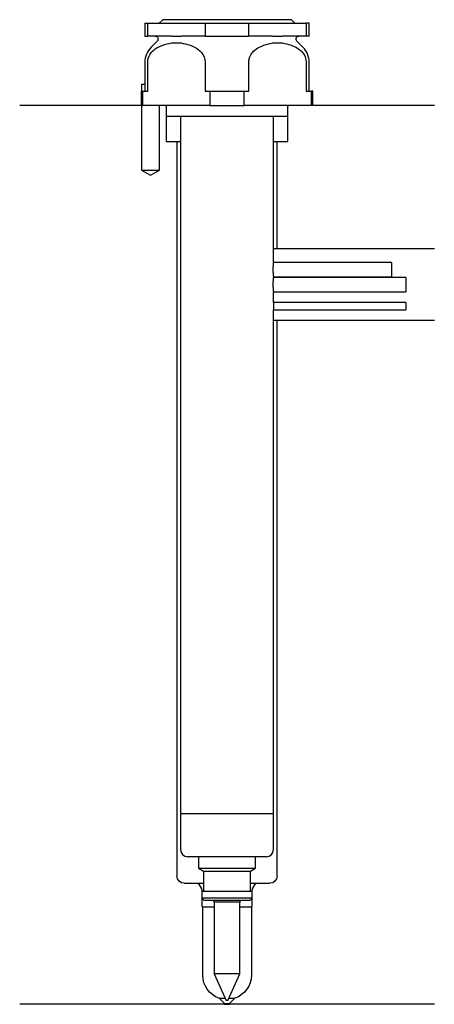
# Model space of a CAD drawing. Header units: millimetres. Extents: x 29 to 87, y 147 to 284.
import ezdxf

# ---------------------------------------------------------------- set-up
doc = ezdxf.new("R2010")
doc.units = ezdxf.units.MM
doc.layers.add('201', color=7, linetype='Continuous')
doc.layers.add('30', color=7, linetype='Continuous')

msp = doc.modelspace()

# ---------------------------------------------------------------- linework, layer by layer
at = {"layer": '201', "color": 113}
for p, q in [((45.53, 272.31), (28.53, 272.31)), ((45.58, 272.31), (45.58, 263.31)), ((48.08, 263.31), (48.08, 272.31)), ((48.93, 272.31), (49.03, 272.21)), ((66.03, 272.21), (66.13, 272.31)), ((86.53, 272.31), (69.53, 272.31)), ((49.03, 272.21), (49.03, 267.31)), ((66.03, 267.31), (66.03, 272.21)), ((49.03, 267.31), (50.53, 267.31)), ((50.53, 267.31), (51.03, 267.31)), ((50.53, 267.31), (50.53, 164.7)), ((64.03, 267.31), (64.53, 267.31)), ((64.53, 252.31), (64.53, 267.31)), ((64.53, 267.31), (66.03, 267.31)), ((45.58, 263.31), (46.83, 262.59)), ((46.83, 262.59), (48.08, 263.31)), ((64.53, 252.31), (64.03, 252.31)), ((86.53, 252.31), (64.53, 252.31)), ((64.53, 242.31), (64.03, 242.31)), ((86.53, 242.31), (64.53, 242.31)), ((64.53, 164.7), (64.53, 242.31)), ((51.53, 163.7), (53.56, 163.7)), ((53.56, 163.7), (54.22, 163.7)), ((53.95, 163.02), (53.56, 163.7)), ((60.83, 163.7), (61.49, 163.7)), ((61.49, 163.7), (61.1, 163.02)), ((61.49, 163.7), (63.53, 163.7)), ((54.02, 162.77), (54.02, 160.58)), ((61.03, 160.58), (61.03, 162.77)), ((54.13, 160.4), (55.73, 160.4)), ((54.13, 150.87), (54.13, 160.4)), ((59.33, 160.4), (60.93, 160.4)), ((60.93, 160.4), (60.93, 150.87)), ((57.18, 146.9), (56.43, 147.65)), ((56.43, 147.65), (57.27, 147.65)), ((57.78, 147.65), (58.63, 147.65)), ((58.63, 147.65), (57.88, 146.9)), ((57.18, 146.8), (28.53, 146.8)), ((57.18, 146.9), (57.88, 146.9)), ((57.18, 146.9), (57.18, 146.8)), ((57.18, 146.8), (57.88, 146.8)), ((57.88, 146.8), (57.88, 146.9)), ((86.53, 146.8), (57.88, 146.8))]:
    msp.add_line(p, q, dxfattribs=at)
at = {"layer": '201', "color": 113, "extrusion": (0, 0, -1)}
for centre, radius, start, end in [((-51.53, 164.7), 1, -90, 0), ((-63.53, 164.7), 1, 180, 270), ((-57.53, 150.87), 3.4, -71.1235, 0), ((-57.53, 150.87), 3.4, 180, 251.1235)]:
    msp.add_arc(centre, radius, start, end, dxfattribs=at)
at = {"layer": '201', "color": 113}
for centre, radius, start, end in [((53.52, 162.77), 0.5, 0, 30), ((61.53, 162.77), 0.5, 150, 180), ((54.22, 160.58), 0.2, 180, 241.6406), ((60.83, 160.58), 0.2, -61.6407, 0)]:
    msp.add_arc(centre, radius, start, end, dxfattribs=at)
at = {"layer": '30', "color": 113}
for p, q in [((46.03, 283.81), (46.03, 282.01)), ((46.03, 283.81), (46.44, 283.81)), ((46.44, 282.01), (46.44, 283.81)), ((46.44, 283.81), (54.47, 283.81)), ((48.53, 284.31), (48.03, 283.81)), ((66.53, 284.31), (48.53, 284.31)), ((54.47, 283.81), (60.58, 283.81)), ((54.47, 283.81), (54.47, 282.01)), ((60.58, 283.81), (68.61, 283.81)), ((60.58, 282.01), (60.58, 283.81)), ((67.03, 283.81), (66.53, 284.31)), ((68.61, 283.81), (68.61, 282.01)), ((69.03, 283.81), (68.61, 283.81)), ((69.03, 282.01), (69.03, 283.81)), ((46.03, 282.01), (46.44, 282.01)), ((49.75, 282.01), (46.44, 282.01)), ((54.47, 282.01), (51.16, 282.01)), ((54.47, 282.01), (60.58, 282.01)), ((63.89, 282.01), (60.58, 282.01)), ((68.61, 282.01), (65.3, 282.01)), ((69.03, 282.01), (68.61, 282.01)), ((47.76, 281.33), (46.9, 280.48)), ((68.15, 280.48), (67.29, 281.33)), ((46.03, 278.35), (46.03, 275.31)), ((46.44, 274.31), (46.44, 278.35)), ((54.47, 278.35), (54.47, 274.31)), ((60.58, 274.31), (60.58, 278.35)), ((68.61, 278.35), (68.61, 274.31)), ((69.03, 274.31), (69.03, 278.35)), ((45.58, 275.31), (45.58, 274.31)), ((45.58, 275.31), (46.07, 275.31)), ((46.07, 274.31), (46.07, 275.31)), ((45.53, 274.31), (45.53, 272.31)), ((45.53, 274.31), (45.76, 274.31)), ((45.76, 272.31), (45.76, 274.31)), ((45.76, 274.31), (46.44, 274.31)), ((54.47, 274.31), (55.14, 274.31)), ((55.14, 274.31), (59.91, 274.31)), ((55.14, 274.31), (55.14, 272.31)), ((59.91, 274.31), (60.58, 274.31)), ((59.91, 272.31), (59.91, 274.31)), ((68.61, 274.31), (69.29, 274.31)), ((69.29, 274.31), (69.29, 272.31)), ((69.53, 274.31), (69.29, 274.31)), ((69.53, 272.31), (69.53, 274.31)), ((45.53, 272.31), (45.76, 272.31)), ((45.58, 272.31), (45.58, 263.31)), ((55.14, 272.31), (45.76, 272.31)), ((48.08, 263.31), (48.08, 272.31)), ((49.03, 272.31), (49.03, 270.81)), ((55.14, 272.31), (59.91, 272.31)), ((69.29, 272.31), (59.91, 272.31)), ((66.03, 270.81), (66.03, 272.31)), ((69.53, 272.31), (69.29, 272.31)), ((66.03, 270.81), (49.03, 270.81)), ((51.03, 270.81), (51.03, 173.41)), ((64.03, 250.4), (64.03, 270.81)), ((45.58, 263.31), (48.08, 263.31)), ((80.53, 250.41), (64.02, 250.41)), ((80.53, 250.41), (80.53, 248.41)), ((82.53, 248.31), (64.02, 248.31)), ((64.03, 248.3), (64.03, 248.41)), ((64.03, 248.41), (80.53, 248.41)), ((82.53, 248.31), (82.53, 246.31)), ((64.03, 244.81), (64.03, 246.31)), ((64.03, 246.31), (82.53, 246.31)), ((82.53, 244.81), (64.03, 244.81)), ((82.53, 244.81), (82.53, 243.81)), ((64.03, 173.41), (64.03, 243.81)), ((64.03, 243.81), (82.53, 243.81)), ((64.03, 173.41), (51.02, 173.41)), ((51.02, 173.41), (51.02, 168.41)), ((64.03, 168.41), (64.03, 173.41)), ((63.03, 167.41), (52.02, 167.41)), ((53.53, 167.41), (53.53, 165.81)), ((61.53, 165.81), (61.53, 167.41)), ((53.53, 165.81), (54.22, 165.41)), ((53.53, 165.81), (61.53, 165.81)), ((54.22, 165.41), (54.22, 162.61)), ((54.22, 165.41), (60.83, 165.41)), ((60.83, 165.41), (61.53, 165.81)), ((60.83, 162.61), (60.83, 165.41)), ((54.02, 162.61), (54.02, 161.61)), ((54.02, 162.61), (61.03, 162.61)), ((61.03, 161.61), (61.03, 162.61)), ((54.02, 161.61), (54.32, 161.31)), ((61.03, 161.61), (54.02, 161.61)), ((60.73, 161.31), (54.32, 161.31)), ((55.61, 161.31), (55.73, 161.05)), ((55.73, 161.05), (55.73, 151.05)), ((59.33, 161.05), (55.73, 161.05)), ((59.33, 161.05), (59.44, 161.31)), ((59.33, 151.05), (59.33, 161.05)), ((60.73, 161.31), (61.03, 161.61)), ((55.73, 151.05), (57.43, 147.31)), ((59.33, 151.05), (55.73, 151.05)), ((57.63, 147.31), (59.33, 151.05)), ((57.63, 147.31), (57.43, 147.31))]:
    msp.add_line(p, q, dxfattribs=at)
at = {"layer": '30', "color": 113, "extrusion": (0, 0, -1)}
for centre, start, end in [((-47.48, 281.61), 90, 225), ((-67.58, 281.61), -45, 90)]:
    msp.add_arc(centre, 0.4, start, end, dxfattribs=at)
at = {"layer": '30', "color": 113}
for centre, radius, start, end in [((49.03, 278.35), 3, 135, 180), ((66.03, 278.35), 3, 0, 45), ((52.02, 168.41), 1, 180, 270), ((63.03, 168.41), 1, -90, 0)]:
    msp.add_arc(centre, radius, start, end, dxfattribs=at)
for points in [[(49.75, 282.01), (50.22, 282.01), (50.69, 282.01), (51.16, 282.01)], [(63.89, 282.01), (64.36, 282.01), (64.83, 282.01), (65.3, 282.01)]]:
    msp.add_open_spline(points, degree=3, dxfattribs=at)
for points, knots in [([(47.92, 280.48), (48.74, 280.87), (49.58, 281.1), (51.32, 281.1), (52.16, 280.87), (52.99, 280.48)], [0, 0, 0, 0, 0.5, 0.5, 1, 1, 1, 1]), ([(62.07, 280.48), (62.89, 280.87), (63.73, 281.1), (65.46, 281.1), (66.31, 280.87), (67.13, 280.48)], [0, 0, 0, 0, 0.5, 0.5, 1, 1, 1, 1]), ([(46.44, 278.35), (46.44, 278.53), (46.46, 278.7), (46.54, 279.03), (46.6, 279.19), (46.79, 279.55), (46.93, 279.74), (47.34, 280.15), (47.63, 280.34), (47.92, 280.48)], [0, 0, 0, 0, 0.164178, 0.164178, 0.327229, 0.327229, 0.584459, 0.584459, 1, 1, 1, 1]), ([(52.99, 280.48), (53.34, 280.31), (53.68, 280.08), (54.25, 279.38), (54.47, 278.89), (54.47, 278.35)], [0, 0, 0, 0, 0.5, 0.5, 1, 1, 1, 1]), ([(60.58, 278.35), (60.58, 278.53), (60.6, 278.7), (60.69, 279.03), (60.75, 279.19), (60.93, 279.55), (61.08, 279.74), (61.48, 280.15), (61.77, 280.34), (62.07, 280.48)], [0, 0, 0, 0, 0.164178, 0.164178, 0.327229, 0.327229, 0.584459, 0.584459, 1, 1, 1, 1]), ([(67.13, 280.48), (67.48, 280.31), (67.82, 280.08), (68.39, 279.38), (68.61, 278.89), (68.61, 278.35)], [0, 0, 0, 0, 0.5, 0.5, 1, 1, 1, 1]), ([(64.03, 250.41), (64.03, 250.42), (64.02, 250.4), (64.02, 250.37), (64.01, 250.32), (64, 250.21), (63.99, 250.13), (63.97, 249.96), (63.96, 249.86), (63.95, 249.65), (63.95, 249.53), (63.95, 249.31), (63.95, 249.2), (63.96, 248.99), (63.97, 248.89), (63.99, 248.71), (63.99, 248.63), (64.01, 248.51), (64.02, 248.47), (64.02, 248.44), (64.02, 248.42), (64.03, 248.41)], [0, 0, 0, 0, 0.069885, 0.069885, 0.1759, 0.1759, 0.282736, 0.282736, 0.390536, 0.390536, 0.497937, 0.497937, 0.604173, 0.604173, 0.710306, 0.710306, 0.817544, 0.817544, 0.925385, 0.925385, 1, 1, 1, 1]), ([(64.03, 248.31), (64.03, 248.32), (64.02, 248.3), (64.02, 248.27), (64.01, 248.22), (64, 248.11), (63.99, 248.03), (63.97, 247.86), (63.96, 247.76), (63.95, 247.55), (63.95, 247.43), (63.95, 247.21), (63.95, 247.1), (63.96, 246.89), (63.97, 246.79), (63.99, 246.61), (63.99, 246.53), (64.01, 246.41), (64.02, 246.37), (64.02, 246.34), (64.02, 246.32), (64.03, 246.31)], [0, 0, 0, 0, 0.069885, 0.069885, 0.1759, 0.1759, 0.282736, 0.282736, 0.390536, 0.390536, 0.497937, 0.497937, 0.604173, 0.604173, 0.710306, 0.710306, 0.817544, 0.817544, 0.925385, 0.925385, 1, 1, 1, 1]), ([(64.03, 244.81), (64.03, 244.81), (64.02, 244.8), (64.02, 244.8), (64.02, 244.79), (64.02, 244.77), (64.02, 244.71), (64.02, 244.67), (64.01, 244.58), (64.01, 244.53), (64.01, 244.42), (64.01, 244.37), (64.01, 244.25), (64.01, 244.2), (64.01, 244.09), (64.01, 244.04), (64.02, 243.96), (64.02, 243.92), (64.02, 243.86), (64.02, 243.84), (64.02, 243.83), (64.02, 243.82), (64.03, 243.81), (64.03, 243.81)], [0, 0, 0, 0, 0.072891, 0.072891, 0.072891, 0.179965, 0.179965, 0.287258, 0.287258, 0.394784, 0.394784, 0.502193, 0.502193, 0.609317, 0.609317, 0.716432, 0.716432, 0.823828, 0.823828, 0.931358, 0.931358, 0.931358, 1, 1, 1, 1])]:
    msp.add_open_spline(points, degree=3, knots=knots, dxfattribs=at)

doc.saveas('drawing.dxf')
